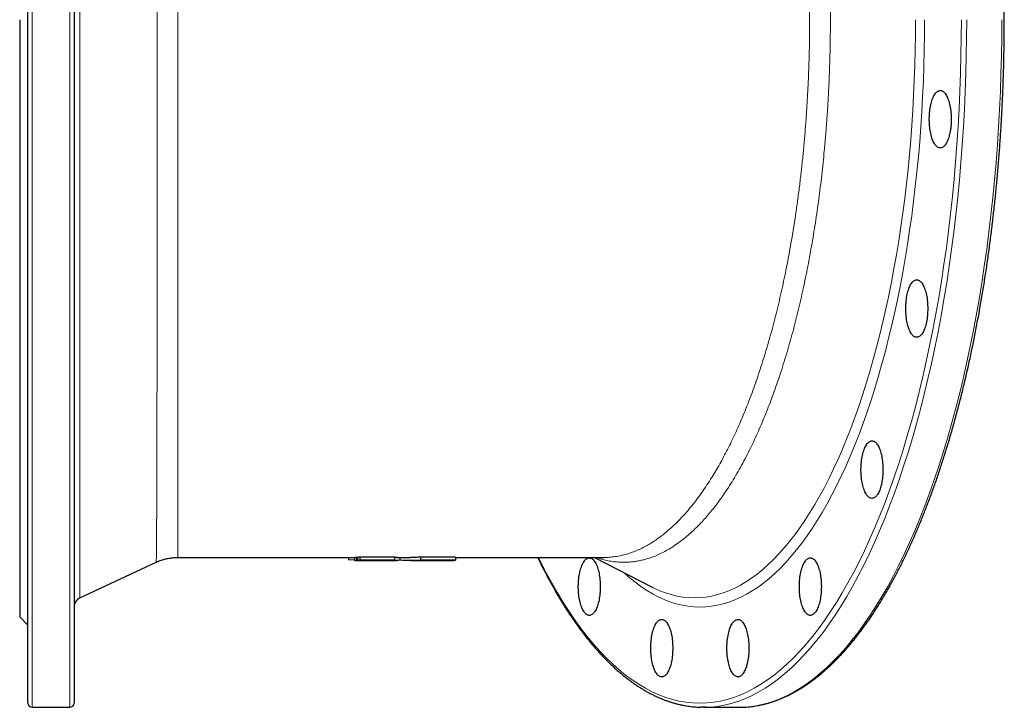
# Model space of a CAD drawing. Header units: millimetres. Extents: x 218 to 1676, y 119 to 1821.
# Tile 1 of 4: x 234 to 714, y 119 to 454. Entities that reach past the tile are written whole.
import ezdxf

# ---------------------------------------------------------------- set-up
doc = ezdxf.new("R2010")
doc.units = ezdxf.units.MM

msp = doc.modelspace()

# ---------------------------------------------------------------- linework, layer by layer
at = {"color": 8, "linetype": 'Continuous', "lineweight": 18}
for p, q in [((240.38, 788.57), (240.38, 118.57)), ((258.88, 118.57), (258.88, 788.57)), ((263.76, 735.22), (263.76, 171.91))]:
    msp.add_line(p, q, dxfattribs=at)
at = {"color": 7, "linetype": 'Continuous', "lineweight": 25}
for p, q in [((238.38, 120.57), (238.38, 786.57)), ((260.88, 786.57), (260.88, 120.57)), ((234.38, 453.57), (234.38, 162.57)), ((263.76, 171.91), (300.89, 189.23)), ((300.89, 189.23), (300.89, 189.23)), ((311.45, 191.58), (311.45, 191.58)), ((311.45, 191.57), (397.91, 191.57)), ((394.68, 191.57), (394.68, 190.42)), ((397.45, 190.24), (394.68, 190.42)), ((397.45, 191.57), (397.45, 190.07)), ((398.53, 191.58), (397.91, 191.58)), ((397.91, 190.07), (411.45, 190.07)), ((398.96, 191.58), (398.53, 191.58)), ((398.53, 191.58), (398.53, 190.08)), ((398.96, 191.6), (398.96, 190.1)), ((400.08, 191.73), (400.08, 190.23)), ((411.16, 190.09), (411.16, 190.07)), ((412.79, 190.09), (413.35, 190.07)), ((413.36, 190.07), (418.36, 190.07)), ((417.07, 191.69), (417.07, 190.19)), ((418.36, 191.57), (424.79, 191.57)), ((419.62, 191.57), (419.62, 190.19)), ((424.79, 190.07), (429.92, 190.07)), ((429.73, 191.68), (429.73, 190.18)), ((429.91, 190.08), (431.77, 190.08)), ((432.53, 190.07), (430.79, 190.08)), ((431.77, 190.08), (445.6, 190.08)), ((431.86, 190.07), (436.88, 190.07)), ((432.53, 190.08), (432.53, 190.07)), ((437.51, 190.07), (432.53, 190.07)), ((436.87, 190.08), (437.51, 190.07)), ((437.51, 190.08), (437.51, 190.07)), ((440.42, 190.07), (444.95, 190.07)), ((440.73, 190.08), (440.73, 190.07)), ((445.17, 190.07), (440.73, 190.07)), ((444.94, 190.07), (445.17, 190.07)), ((445.17, 190.08), (445.17, 190.07)), ((446.72, 191.67), (446.72, 190.17)), ((446.72, 191.57), (518.96, 191.57)), ((514.43, 191.57), (542.33, 177.22)), ((518.96, 191.59), (518.97, 191.59)), ((542.33, 177.22), (542.93, 176.91)), ((234.38, 162.57), (238.38, 158.57)), ((240.38, 118.57), (258.88, 118.57)), ((567.66, 118.57), (584.75, 118.57)), ((584.75, 118.57), (586.13, 118.59))]:
    msp.add_line(p, q, dxfattribs=at)
at = {"color": 8, "linetype": 'Continuous', "lineweight": 18, "flags": 128}
for points in [[(487.16, 191.57), (488.24, 189.38), (490.91, 184.16), (493.63, 179.13), (496.41, 174.29), (499.23, 169.64), (502.1, 165.18), (505.01, 160.92), (507.96, 156.86), (510.95, 153.01), (513.98, 149.36), (517.05, 145.91), (520.14, 142.68), (523.27, 139.67), (526.43, 136.86), (529.62, 134.28), (532.83, 131.91), (536.06, 129.77), (539.32, 127.84), (542.59, 126.14), (545.88, 124.67), (549.18, 123.42), (552.49, 122.39), (555.81, 121.59), (559.14, 121.02), (562.48, 120.68), (565.81, 120.57), (569.15, 120.68), (572.48, 121.02), (575.81, 121.59), (579.13, 122.39), (582.45, 123.42), (585.75, 124.67), (589.04, 126.14), (592.31, 127.84), (595.56, 129.77), (598.79, 131.91), (602.01, 134.28), (605.19, 136.86), (608.35, 139.67), (611.48, 142.68), (614.58, 145.91), (617.64, 149.36), (620.67, 153.01), (623.67, 156.86), (626.62, 160.92), (629.53, 165.18), (632.4, 169.64), (635.22, 174.29), (637.99, 179.13), (640.72, 184.16), (643.39, 189.38), (646.01, 194.78), (648.57, 200.35), (651.08, 206.1), (653.53, 212.02), (655.92, 218.1), (658.25, 224.34), (660.51, 230.75), (662.71, 237.3), (664.85, 244), (666.91, 250.85), (668.91, 257.83), (670.83, 264.95), (672.69, 272.2), (674.47, 279.57), (676.17, 287.07), (677.8, 294.67), (679.36, 302.39), (680.83, 310.21), (682.23, 318.12), (683.55, 326.13), (684.78, 334.23), (685.94, 342.41), (687.01, 350.66), (688, 358.99), (688.9, 367.38), (689.72, 375.83), (690.46, 384.33), (691.11, 392.88), (691.68, 401.47), (692.16, 410.1), (692.55, 418.76), (692.85, 427.44), (693.07, 436.14), (693.2, 444.85), (693.25, 453.57)], [(675.33, 453.57), (675.29, 446.07), (675.18, 438.59), (674.99, 431.11), (674.73, 423.65), (674.39, 416.21), (673.98, 408.8), (673.5, 401.41), (672.94, 394.07), (672.3, 386.76), (671.6, 379.5), (670.82, 372.29), (669.97, 365.13), (669.05, 358.04), (668.06, 351.01), (666.99, 344.05), (665.86, 337.16), (664.66, 330.36), (663.39, 323.64), (662.06, 317.01), (660.66, 310.47), (659.19, 304.03), (657.66, 297.7), (656.07, 291.47), (654.41, 285.35), (652.7, 279.35), (650.92, 273.46), (649.09, 267.7), (647.2, 262.07), (645.25, 256.57), (643.25, 251.2), (641.2, 245.97), (639.09, 240.89), (636.94, 235.95), (634.73, 231.16), (632.48, 226.52), (630.19, 222.04), (627.84, 217.71), (625.46, 213.55), (623.04, 209.55), (620.57, 205.72), (618.07, 202.06), (615.53, 198.57), (612.96, 195.26), (610.36, 192.12), (607.72, 189.17), (605.06, 186.39), (602.37, 183.8), (599.66, 181.39), (596.92, 179.17), (594.16, 177.13), (591.38, 175.29), (588.58, 173.63), (585.77, 172.17), (582.94, 170.9), (580.11, 169.83), (577.26, 168.95), (574.4, 168.26), (571.54, 167.77), (568.68, 167.48), (565.81, 167.38), (562.95, 167.48), (560.08, 167.77), (557.22, 168.26), (554.36, 168.95), (551.52, 169.83), (548.68, 170.9), (545.85, 172.17), (543.04, 173.63), (540.25, 175.29), (537.47, 177.13), (534.71, 179.17), (531.97, 181.39), (529.25, 183.8), (528.91, 184.12)], [(542.93, 176.91), (543.5, 176.63), (546.28, 175.38), (549.08, 174.32), (551.88, 173.46), (554.69, 172.78), (557.5, 172.3), (560.32, 172.01), (563.15, 171.91), (565.97, 172.01), (568.79, 172.3), (571.6, 172.78), (574.41, 173.46), (577.21, 174.32), (580.01, 175.38), (582.79, 176.63), (585.55, 178.07), (588.31, 179.69), (591.04, 181.51), (593.76, 183.51), (596.45, 185.7), (599.12, 188.07), (601.77, 190.62), (604.39, 193.35), (606.98, 196.26), (609.55, 199.35), (612.08, 202.61), (614.58, 206.04), (617.04, 209.65), (619.46, 213.42), (621.85, 217.35), (624.19, 221.45), (626.5, 225.7), (628.76, 230.12), (630.98, 234.68), (633.15, 239.4), (635.27, 244.26), (637.34, 249.26), (639.36, 254.41), (641.33, 259.69), (643.24, 265.1), (645.1, 270.65), (646.91, 276.32), (648.66, 282.11), (650.34, 288.01), (651.97, 294.04), (653.54, 300.17), (655.05, 306.4), (656.49, 312.74), (657.87, 319.17), (659.18, 325.7), (660.43, 332.31), (661.61, 339.01), (662.72, 345.78), (663.77, 352.63), (664.75, 359.55), (665.65, 366.53), (666.49, 373.57), (667.26, 380.67), (667.95, 387.82), (668.57, 395.01), (669.12, 402.24), (669.6, 409.51), (670.01, 416.8), (670.34, 424.13), (670.6, 431.47), (670.78, 438.83), (670.89, 446.19), (670.93, 453.57)], [(695.86, 453.57), (695.82, 444.8), (695.68, 436.03), (695.46, 427.28), (695.16, 418.55), (694.76, 409.84), (694.28, 401.16), (693.71, 392.52), (693.06, 383.92), (692.32, 375.36), (691.49, 366.86), (690.58, 358.42), (689.58, 350.05), (688.51, 341.74), (687.34, 333.51), (686.1, 325.37), (684.78, 317.31), (683.37, 309.35), (681.89, 301.48), (680.32, 293.72), (678.68, 286.07), (676.97, 278.53), (675.18, 271.11), (673.31, 263.82), (671.38, 256.66), (669.37, 249.63), (667.29, 242.74), (665.14, 236), (662.93, 229.41), (660.65, 222.97), (658.31, 216.69), (655.91, 210.57), (653.44, 204.61), (650.92, 198.83), (648.34, 193.22), (645.7, 187.79), (643.01, 182.55), (640.27, 177.48), (637.48, 172.61), (634.64, 167.93), (631.76, 163.45), (628.83, 159.16), (625.86, 155.08), (622.85, 151.2), (619.8, 147.53), (616.72, 144.07), (613.6, 140.82), (610.45, 137.78), (607.28, 134.96), (604.07, 132.36), (600.84, 129.98), (597.59, 127.82), (594.31, 125.89), (591.02, 124.18), (587.71, 122.69), (584.39, 121.43), (581.06, 120.4), (577.72, 119.6), (574.37, 119.03), (571.02, 118.68), (568.97, 118.58)], [(586.13, 118.59), (588.11, 118.68), (591.46, 119.03), (594.81, 119.6), (598.15, 120.4), (601.49, 121.43), (604.81, 122.69), (608.11, 124.18), (611.41, 125.89), (614.68, 127.82), (617.93, 129.98), (621.16, 132.36), (624.37, 134.96), (627.55, 137.78), (630.69, 140.82), (633.81, 144.07), (636.89, 147.53), (639.94, 151.2), (642.95, 155.08), (645.92, 159.16), (648.85, 163.45), (651.74, 167.93), (654.57, 172.61), (657.36, 177.48), (660.11, 182.55), (662.79, 187.79), (665.43, 193.22), (668.01, 198.83), (670.53, 204.61), (673, 210.57), (675.4, 216.69), (677.74, 222.97), (680.02, 229.41), (682.24, 236), (684.38, 242.74), (686.46, 249.63), (688.47, 256.66), (690.4, 263.82), (692.27, 271.11), (694.06, 278.53), (695.78, 286.07), (697.42, 293.72), (698.98, 301.48), (700.46, 309.35), (701.87, 317.31), (703.19, 325.37), (704.44, 333.51), (705.6, 341.74), (706.68, 350.05), (707.67, 358.42), (708.58, 366.86), (709.41, 375.36), (710.15, 383.92), (710.8, 392.52), (711.37, 401.16), (711.85, 409.84), (712.25, 418.55), (712.56, 427.28), (712.78, 436.03), (712.91, 444.8), (712.95, 453.57)]]:
    msp.add_lwpolyline(points, dxfattribs=at)
at = {"color": 7, "linetype": 'Continuous', "lineweight": 25, "flags": 128}
for points in [[(688.34, 405.07), (688.33, 404.22), (688.3, 403.37), (688.25, 402.52), (688.18, 401.69), (688.09, 400.87), (687.99, 400.06), (687.86, 399.27), (687.72, 398.51), (687.55, 397.77), (687.37, 397.05), (687.18, 396.37), (686.97, 395.71), (686.74, 395.1), (686.5, 394.52), (686.25, 393.98), (685.99, 393.48), (685.71, 393.02), (685.42, 392.61), (685.13, 392.24), (684.82, 391.92), (684.51, 391.66), (684.2, 391.44), (683.88, 391.27), (683.55, 391.15), (683.23, 391.09), (682.9, 391.07), (682.58, 391.11), (682.25, 391.2), (681.93, 391.35), (681.61, 391.54), (681.3, 391.78), (680.99, 392.08), (680.69, 392.42), (680.4, 392.81), (680.12, 393.24), (679.85, 393.72), (679.59, 394.24), (679.34, 394.8), (679.11, 395.4), (678.89, 396.04), (678.69, 396.71), (678.5, 397.41), (678.33, 398.13), (678.18, 398.89), (678.04, 399.66), (677.92, 400.46), (677.83, 401.28), (677.75, 402.11), (677.69, 402.94), (677.65, 403.79), (677.63, 404.64), (677.63, 405.5), (677.65, 406.35), (677.69, 407.2), (677.75, 408.04), (677.83, 408.87), (677.92, 409.68), (678.04, 410.48), (678.18, 411.26), (678.33, 412.01), (678.5, 412.74), (678.69, 413.44), (678.89, 414.11), (679.11, 414.74), (679.34, 415.34), (679.59, 415.9), (679.85, 416.42), (680.12, 416.9), (680.4, 417.34), (680.69, 417.72), (680.99, 418.07), (681.3, 418.36), (681.61, 418.6), (681.93, 418.8), (682.25, 418.94), (682.58, 419.03), (682.9, 419.07), (683.23, 419.06), (683.55, 418.99), (683.88, 418.88), (684.2, 418.71), (684.51, 418.49), (684.82, 418.22), (685.13, 417.9), (685.42, 417.54), (685.71, 417.12), (685.99, 416.67), (686.25, 416.17), (686.5, 415.63), (686.74, 415.05), (686.97, 414.43), (687.18, 413.78), (687.37, 413.09), (687.55, 412.38), (687.72, 411.64), (687.86, 410.87), (687.99, 410.08), (688.09, 409.28), (688.18, 408.45), (688.25, 407.62), (688.3, 406.78), (688.33, 405.93), (688.34, 405.07)], [(676.87, 312.83), (676.86, 311.98), (676.83, 311.13), (676.78, 310.28), (676.71, 309.45), (676.62, 308.63), (676.52, 307.82), (676.39, 307.03), (676.25, 306.27), (676.08, 305.52), (675.91, 304.81), (675.71, 304.12), (675.5, 303.47), (675.27, 302.85), (675.03, 302.27), (674.78, 301.73), (674.52, 301.23), (674.24, 300.78), (673.95, 300.36), (673.66, 300), (673.35, 299.68), (673.04, 299.41), (672.73, 299.19), (672.41, 299.03), (672.08, 298.91), (671.76, 298.84), (671.43, 298.83), (671.11, 298.87), (670.78, 298.96), (670.46, 299.1), (670.14, 299.3), (669.83, 299.54), (669.52, 299.83), (669.22, 300.18), (668.93, 300.57), (668.65, 301), (668.38, 301.48), (668.12, 302), (667.87, 302.56), (667.64, 303.16), (667.42, 303.79), (667.22, 304.46), (667.03, 305.16), (666.86, 305.89), (666.71, 306.65), (666.57, 307.42), (666.46, 308.22), (666.36, 309.03), (666.28, 309.86), (666.22, 310.7), (666.18, 311.55), (666.16, 312.4), (666.16, 313.26), (666.18, 314.11), (666.22, 314.96), (666.28, 315.8), (666.36, 316.62), (666.46, 317.44), (666.57, 318.24), (666.71, 319.01), (666.86, 319.77), (667.03, 320.5), (667.22, 321.2), (667.42, 321.86), (667.64, 322.5), (667.87, 323.1), (668.12, 323.66), (668.38, 324.18), (668.65, 324.66), (668.93, 325.09), (669.22, 325.48), (669.52, 325.82), (669.83, 326.12), (670.14, 326.36), (670.46, 326.56), (670.78, 326.7), (671.11, 326.79), (671.43, 326.83), (671.76, 326.81), (672.08, 326.75), (672.41, 326.63), (672.73, 326.46), (673.04, 326.25), (673.35, 325.98), (673.66, 325.66), (673.95, 325.29), (674.24, 324.88), (674.52, 324.43), (674.78, 323.93), (675.03, 323.38), (675.27, 322.8), (675.5, 322.19), (675.71, 321.53), (675.91, 320.85), (676.08, 320.14), (676.25, 319.39), (676.39, 318.63), (676.52, 317.84), (676.62, 317.03), (676.71, 316.21), (676.78, 315.38), (676.83, 314.53), (676.86, 313.68), (676.87, 312.83)], [(655.06, 234.36), (655.05, 233.51), (655.02, 232.66), (654.97, 231.82), (654.9, 230.98), (654.81, 230.16), (654.7, 229.35), (654.57, 228.57), (654.43, 227.8), (654.27, 227.06), (654.09, 226.34), (653.89, 225.66), (653.68, 225.01), (653.46, 224.39), (653.22, 223.81), (652.96, 223.27), (652.7, 222.77), (652.42, 222.31), (652.14, 221.9), (651.84, 221.53), (651.54, 221.22), (651.23, 220.95), (650.91, 220.73), (650.59, 220.56), (650.27, 220.44), (649.94, 220.38), (649.62, 220.36), (649.29, 220.4), (648.96, 220.49), (648.64, 220.64), (648.32, 220.83), (648.01, 221.08), (647.7, 221.37), (647.4, 221.71), (647.11, 222.1), (646.83, 222.53), (646.56, 223.01), (646.3, 223.53), (646.06, 224.09), (645.82, 224.69), (645.61, 225.33), (645.4, 226), (645.21, 226.7), (645.04, 227.42), (644.89, 228.18), (644.76, 228.96), (644.64, 229.75), (644.54, 230.57), (644.46, 231.4), (644.4, 232.24), (644.36, 233.08), (644.34, 233.94), (644.34, 234.79), (644.36, 235.64), (644.4, 236.49), (644.46, 237.33), (644.54, 238.16), (644.64, 238.97), (644.76, 239.77), (644.89, 240.55), (645.04, 241.3), (645.21, 242.03), (645.4, 242.73), (645.61, 243.4), (645.82, 244.03), (646.06, 244.63), (646.3, 245.19), (646.56, 245.71), (646.83, 246.19), (647.11, 246.63), (647.4, 247.02), (647.7, 247.36), (648.01, 247.65), (648.32, 247.9), (648.64, 248.09), (648.96, 248.23), (649.29, 248.32), (649.62, 248.36), (649.94, 248.35), (650.27, 248.28), (650.59, 248.17), (650.91, 248), (651.23, 247.78), (651.54, 247.51), (651.84, 247.19), (652.14, 246.83), (652.42, 246.42), (652.7, 245.96), (652.96, 245.46), (653.22, 244.92), (653.46, 244.34), (653.68, 243.72), (653.89, 243.07), (654.09, 242.38), (654.27, 241.67), (654.43, 240.93), (654.57, 240.16), (654.7, 239.37), (654.81, 238.57), (654.9, 237.75), (654.97, 236.91), (655.02, 236.07), (655.05, 235.22), (655.06, 234.36)], [(517.31, 177.35), (517.3, 176.5), (517.27, 175.65), (517.22, 174.81), (517.15, 173.97), (517.06, 173.15), (516.96, 172.34), (516.83, 171.56), (516.69, 170.79), (516.52, 170.05), (516.35, 169.33), (516.15, 168.65), (515.94, 168), (515.71, 167.38), (515.47, 166.8), (515.22, 166.26), (514.96, 165.76), (514.68, 165.3), (514.39, 164.89), (514.1, 164.52), (513.8, 164.21), (513.49, 163.94), (513.17, 163.72), (512.85, 163.55), (512.53, 163.43), (512.2, 163.37), (511.87, 163.36), (511.55, 163.4), (511.22, 163.49), (510.9, 163.63), (510.58, 163.82), (510.27, 164.07), (509.96, 164.36), (509.66, 164.7), (509.37, 165.09), (509.09, 165.52), (508.82, 166), (508.56, 166.52), (508.31, 167.08), (508.08, 167.68), (507.86, 168.32), (507.66, 168.99), (507.47, 169.69), (507.3, 170.42), (507.15, 171.17), (507.01, 171.95), (506.9, 172.74), (506.8, 173.56), (506.72, 174.39), (506.66, 175.23), (506.62, 176.08), (506.6, 176.93), (506.6, 177.78), (506.62, 178.63), (506.66, 179.48), (506.72, 180.32), (506.8, 181.15), (506.9, 181.96), (507.01, 182.76), (507.15, 183.54), (507.3, 184.29), (507.47, 185.02), (507.66, 185.72), (507.86, 186.39), (508.08, 187.02), (508.31, 187.62), (508.56, 188.18), (508.82, 188.71), (509.09, 189.18), (509.37, 189.62), (509.66, 190.01), (509.96, 190.35), (510.27, 190.64), (510.58, 190.89), (510.9, 191.08), (511.22, 191.22), (511.55, 191.31), (511.87, 191.35), (512.2, 191.34), (512.53, 191.27), (512.85, 191.16), (513.17, 190.99), (513.49, 190.77), (513.8, 190.5), (514.1, 190.18), (514.39, 189.82), (514.68, 189.41), (514.96, 188.95), (515.22, 188.45), (515.47, 187.91), (515.71, 187.33), (515.94, 186.71), (516.15, 186.06), (516.35, 185.37), (516.52, 184.66), (516.69, 183.92), (516.83, 183.15), (516.96, 182.36), (517.06, 181.56), (517.15, 180.74), (517.22, 179.9), (517.27, 179.06), (517.3, 178.21), (517.31, 177.35)], [(625.03, 177.35), (625.02, 176.5), (624.99, 175.65), (624.94, 174.81), (624.87, 173.97), (624.78, 173.15), (624.67, 172.34), (624.55, 171.56), (624.4, 170.79), (624.24, 170.05), (624.06, 169.33), (623.87, 168.65), (623.66, 168), (623.43, 167.38), (623.19, 166.8), (622.94, 166.26), (622.67, 165.76), (622.4, 165.3), (622.11, 164.89), (621.81, 164.52), (621.51, 164.21), (621.2, 163.94), (620.88, 163.72), (620.56, 163.55), (620.24, 163.43), (619.92, 163.37), (619.59, 163.36), (619.26, 163.4), (618.94, 163.49), (618.61, 163.63), (618.3, 163.82), (617.98, 164.07), (617.68, 164.36), (617.38, 164.7), (617.09, 165.09), (616.8, 165.52), (616.53, 166), (616.28, 166.52), (616.03, 167.08), (615.8, 167.68), (615.58, 168.32), (615.37, 168.99), (615.19, 169.69), (615.02, 170.42), (614.86, 171.17), (614.73, 171.95), (614.61, 172.74), (614.51, 173.56), (614.43, 174.39), (614.37, 175.23), (614.33, 176.08), (614.31, 176.93), (614.31, 177.78), (614.33, 178.63), (614.37, 179.48), (614.43, 180.32), (614.51, 181.15), (614.61, 181.96), (614.73, 182.76), (614.86, 183.54), (615.02, 184.29), (615.19, 185.02), (615.37, 185.72), (615.58, 186.39), (615.8, 187.02), (616.03, 187.62), (616.28, 188.18), (616.53, 188.71), (616.8, 189.18), (617.09, 189.62), (617.38, 190.01), (617.68, 190.35), (617.98, 190.64), (618.3, 190.89), (618.61, 191.08), (618.94, 191.22), (619.26, 191.31), (619.59, 191.35), (619.92, 191.34), (620.24, 191.27), (620.56, 191.16), (620.88, 190.99), (621.2, 190.77), (621.51, 190.5), (621.81, 190.18), (622.11, 189.82), (622.4, 189.41), (622.67, 188.95), (622.94, 188.45), (623.19, 187.91), (623.43, 187.33), (623.66, 186.71), (623.87, 186.06), (624.06, 185.37), (624.24, 184.66), (624.4, 183.92), (624.55, 183.15), (624.67, 182.36), (624.78, 181.56), (624.87, 180.74), (624.94, 179.9), (624.99, 179.06), (625.02, 178.21), (625.03, 177.35)], [(552.61, 147.38), (552.6, 146.53), (552.57, 145.68), (552.52, 144.84), (552.45, 144), (552.36, 143.18), (552.26, 142.37), (552.13, 141.58), (551.99, 140.82), (551.82, 140.08), (551.65, 139.36), (551.45, 138.68), (551.24, 138.03), (551.01, 137.41), (550.77, 136.83), (550.52, 136.29), (550.26, 135.79), (549.98, 135.33), (549.69, 134.92), (549.4, 134.55), (549.1, 134.24), (548.78, 133.97), (548.47, 133.75), (548.15, 133.58), (547.82, 133.46), (547.5, 133.4), (547.17, 133.38), (546.85, 133.42), (546.52, 133.51), (546.2, 133.66), (545.88, 133.85), (545.57, 134.09), (545.26, 134.39), (544.96, 134.73), (544.67, 135.12), (544.39, 135.55), (544.12, 136.03), (543.86, 136.55), (543.61, 137.11), (543.38, 137.71), (543.16, 138.35), (542.96, 139.02), (542.77, 139.72), (542.6, 140.44), (542.45, 141.2), (542.31, 141.98), (542.2, 142.77), (542.1, 143.59), (542.02, 144.42), (541.96, 145.26), (541.92, 146.1), (541.9, 146.96), (541.9, 147.81), (541.92, 148.66), (541.96, 149.51), (542.02, 150.35), (542.1, 151.18), (542.2, 151.99), (542.31, 152.79), (542.45, 153.57), (542.6, 154.32), (542.77, 155.05), (542.96, 155.75), (543.16, 156.42), (543.38, 157.05), (543.61, 157.65), (543.86, 158.21), (544.12, 158.73), (544.39, 159.21), (544.67, 159.65), (544.96, 160.04), (545.26, 160.38), (545.57, 160.67), (545.88, 160.92), (546.2, 161.11), (546.52, 161.25), (546.85, 161.34), (547.17, 161.38), (547.5, 161.37), (547.82, 161.3), (548.15, 161.19), (548.47, 161.02), (548.78, 160.8), (549.1, 160.53), (549.4, 160.21), (549.69, 159.85), (549.98, 159.44), (550.26, 158.98), (550.52, 158.48), (550.77, 157.94), (551.01, 157.36), (551.24, 156.74), (551.45, 156.09), (551.65, 155.4), (551.82, 154.69), (551.99, 153.95), (552.13, 153.18), (552.26, 152.39), (552.36, 151.59), (552.45, 150.77), (552.52, 149.93), (552.57, 149.09), (552.6, 148.24), (552.61, 147.38)], [(589.73, 147.38), (589.72, 146.53), (589.69, 145.68), (589.64, 144.84), (589.57, 144), (589.48, 143.18), (589.37, 142.37), (589.25, 141.58), (589.1, 140.82), (588.94, 140.08), (588.76, 139.36), (588.57, 138.68), (588.36, 138.03), (588.13, 137.41), (587.89, 136.83), (587.64, 136.29), (587.37, 135.79), (587.1, 135.33), (586.81, 134.92), (586.51, 134.55), (586.21, 134.24), (585.9, 133.97), (585.59, 133.75), (585.26, 133.58), (584.94, 133.46), (584.62, 133.4), (584.29, 133.38), (583.96, 133.42), (583.64, 133.51), (583.32, 133.66), (583, 133.85), (582.68, 134.09), (582.38, 134.39), (582.08, 134.73), (581.79, 135.12), (581.51, 135.55), (581.23, 136.03), (580.98, 136.55), (580.73, 137.11), (580.5, 137.71), (580.28, 138.35), (580.07, 139.02), (579.89, 139.72), (579.72, 140.44), (579.56, 141.2), (579.43, 141.98), (579.31, 142.77), (579.21, 143.59), (579.13, 144.42), (579.07, 145.26), (579.04, 146.1), (579.02, 146.96), (579.02, 147.81), (579.04, 148.66), (579.07, 149.51), (579.13, 150.35), (579.21, 151.18), (579.31, 151.99), (579.43, 152.79), (579.56, 153.57), (579.72, 154.32), (579.89, 155.05), (580.07, 155.75), (580.28, 156.42), (580.5, 157.05), (580.73, 157.65), (580.98, 158.21), (581.23, 158.73), (581.51, 159.21), (581.79, 159.65), (582.08, 160.04), (582.38, 160.38), (582.68, 160.67), (583, 160.92), (583.32, 161.11), (583.64, 161.25), (583.96, 161.34), (584.29, 161.38), (584.62, 161.37), (584.94, 161.3), (585.26, 161.19), (585.59, 161.02), (585.9, 160.8), (586.21, 160.53), (586.51, 160.21), (586.81, 159.85), (587.1, 159.44), (587.37, 158.98), (587.64, 158.48), (587.89, 157.94), (588.13, 157.36), (588.36, 156.74), (588.57, 156.09), (588.76, 155.4), (588.94, 154.69), (589.1, 153.95), (589.25, 153.18), (589.37, 152.39), (589.48, 151.59), (589.57, 150.77), (589.64, 149.93), (589.69, 149.09), (589.72, 148.24), (589.73, 147.38)], [(568.97, 118.58), (567.66, 118.57), (566.41, 118.58)]]:
    msp.add_lwpolyline(points, dxfattribs=at)
at = {"color": 7, "linetype": 'Continuous', "lineweight": 25}
for centre, radius, start, end in [((265.88, 167.38), 5, 115, 180), ((240.38, 120.57), 2, 180, 270), ((258.88, 120.57), 2, 270, 0)]:
    msp.add_arc(centre, radius, start, end, dxfattribs=at)
for points, knots in [([(714.19, 453.57), (714.18, 454.26), (714.18, 456.27), (714.17, 459.6), (714.13, 463.55), (714.08, 467.5), (714, 471.45), (713.91, 475.4), (713.81, 479.34), (713.68, 483.28), (713.54, 487.21), (713.38, 491.14), (713.2, 495.07), (713, 498.99), (712.79, 502.9), (712.55, 506.81), (712.3, 510.71), (712.03, 514.6), (711.75, 518.48), (711.45, 522.35), (711.13, 526.22), (710.79, 530.07), (710.43, 533.91), (710.06, 537.74), (709.67, 541.57), (709.26, 545.37), (708.84, 549.17), (708.39, 552.95), (707.94, 556.72), (707.46, 560.47), (706.97, 564.21), (706.46, 567.93), (705.93, 571.64), (705.39, 575.33), (704.83, 579.01), (704.25, 582.66), (703.65, 586.3), (703.04, 589.92), (702.42, 593.52), (701.77, 597.11), (701.12, 600.67), (700.44, 604.21), (699.75, 607.73), (699.04, 611.23), (698.32, 614.71), (697.58, 618.16), (696.83, 621.6), (696.06, 625), (695.27, 628.39), (694.47, 631.75), (693.65, 635.09), (692.82, 638.4), (691.97, 641.68), (691.11, 644.94), (690.24, 648.17), (689.35, 651.38), (688.44, 654.56), (687.52, 657.71), (686.59, 660.83), (685.64, 663.92), (684.68, 666.99), (683.7, 670.02), (682.71, 673.02), (681.71, 676), (680.69, 678.94), (679.66, 681.85), (678.61, 684.73), (677.56, 687.58), (676.48, 690.4), (675.4, 693.18), (674.31, 695.93), (673.2, 698.64), (672.08, 701.32), (670.94, 703.97), (669.8, 706.58), (668.64, 709.16), (667.47, 711.7), (666.29, 714.21), (665.09, 716.68), (663.89, 719.11), (662.67, 721.51), (661.45, 723.87), (660.21, 726.19), (658.96, 728.48), (657.7, 730.72), (656.43, 732.93), (655.15, 735.1), (653.86, 737.23), (652.56, 739.32), (651.25, 741.37), (649.93, 743.38), (648.6, 745.35), (647.26, 747.28), (645.91, 749.17), (644.55, 751.02), (643.19, 752.82), (641.81, 754.59), (640.43, 756.31), (639.04, 757.99), (637.64, 759.63), (636.23, 761.22), (634.81, 762.77), (633.39, 764.28), (631.96, 765.75), (630.52, 767.17), (629.07, 768.55), (627.62, 769.88), (626.16, 771.17), (624.7, 772.41), (623.23, 773.61), (621.75, 774.76), (620.27, 775.87), (618.78, 776.94), (617.29, 777.95), (615.79, 778.92), (614.29, 779.85), (612.78, 780.73), (611.27, 781.56), (609.76, 782.35), (608.24, 783.09), (606.72, 783.78), (605.19, 784.43), (603.67, 785.03), (602.14, 785.58), (600.61, 786.09), (599.08, 786.55), (597.54, 786.96), (596, 787.32), (594.47, 787.64), (592.93, 787.91), (591.39, 788.14), (589.85, 788.32), (588.31, 788.45), (587.07, 788.52), (586.35, 788.54), (586.13, 788.54)], [0, 0, 0, 0, 0.00399, 0.011571, 0.019151, 0.026732, 0.034312, 0.041893, 0.049473, 0.057054, 0.064635, 0.072215, 0.079796, 0.087377, 0.094957, 0.102538, 0.110119, 0.1177, 0.125281, 0.132862, 0.140444, 0.148025, 0.155606, 0.163188, 0.170769, 0.178351, 0.185933, 0.193515, 0.201097, 0.208679, 0.216262, 0.223844, 0.231427, 0.23901, 0.246593, 0.254176, 0.26176, 0.269343, 0.276927, 0.284511, 0.292095, 0.29968, 0.307264, 0.314849, 0.322434, 0.33002, 0.337606, 0.345192, 0.352778, 0.360365, 0.367951, 0.375539, 0.383126, 0.390714, 0.398302, 0.405891, 0.41348, 0.421069, 0.428659, 0.436249, 0.44384, 0.451431, 0.459022, 0.466614, 0.474206, 0.481799, 0.489393, 0.496986, 0.504581, 0.512176, 0.519771, 0.527367, 0.534964, 0.542561, 0.550159, 0.557757, 0.565356, 0.572956, 0.580556, 0.588156, 0.595758, 0.60336, 0.610963, 0.618566, 0.62617, 0.633774, 0.641379, 0.648985, 0.656591, 0.664198, 0.671805, 0.679412, 0.68702, 0.694629, 0.702237, 0.709846, 0.717454, 0.725063, 0.732671, 0.740279, 0.747887, 0.755493, 0.763099, 0.770704, 0.778307, 0.785909, 0.793509, 0.801107, 0.808702, 0.816294, 0.823884, 0.831469, 0.839051, 0.846629, 0.854201, 0.861769, 0.869331, 0.876888, 0.884438, 0.891982, 0.89952, 0.90705, 0.914574, 0.92209, 0.9296, 0.937102, 0.944598, 0.952088, 0.959571, 0.967049, 0.974522, 0.981991, 0.989456, 0.996919, 1, 1, 1, 1]), ([(586.17, 118.59), (586.2, 118.59), (586.74, 118.6), (587.8, 118.65), (589.34, 118.76), (590.88, 118.93), (592.41, 119.14), (593.95, 119.39), (595.48, 119.7), (597.02, 120.04), (598.55, 120.44), (600.08, 120.88), (601.61, 121.37), (603.14, 121.91), (604.66, 122.49), (606.19, 123.12), (607.7, 123.79), (609.22, 124.52), (610.73, 125.29), (612.24, 126.1), (613.75, 126.96), (615.25, 127.87), (616.75, 128.82), (618.24, 129.82), (619.73, 130.87), (621.21, 131.96), (622.69, 133.09), (624.16, 134.27), (625.62, 135.5), (627.08, 136.77), (628.53, 138.09), (629.98, 139.45), (631.42, 140.85), (632.85, 142.3), (634.28, 143.79), (635.7, 145.32), (637.11, 146.9), (638.51, 148.52), (639.91, 150.19), (641.29, 151.89), (642.67, 153.64), (644.04, 155.43), (645.4, 157.26), (646.75, 159.14), (648.1, 161.05), (649.43, 163.01), (650.75, 165), (652.07, 167.04), (653.37, 169.11), (654.67, 171.23), (655.95, 173.38), (657.22, 175.58), (658.49, 177.81), (659.74, 180.08), (660.98, 182.39), (662.21, 184.73), (663.43, 187.11), (664.64, 189.53), (665.84, 191.99), (667.03, 194.48), (668.2, 197.01), (669.36, 199.58), (670.51, 202.18), (671.65, 204.81), (672.78, 207.48), (673.89, 210.18), (674.99, 212.92), (676.08, 215.69), (677.16, 218.49), (678.22, 221.33), (679.27, 224.2), (680.3, 227.1), (681.33, 230.03), (682.34, 232.99), (683.33, 235.99), (684.31, 239.01), (685.28, 242.06), (686.23, 245.14), (687.17, 248.26), (688.1, 251.4), (689.01, 254.56), (689.91, 257.76), (690.79, 260.98), (691.65, 264.23), (692.51, 267.51), (693.34, 270.81), (694.17, 274.13), (694.97, 277.49), (695.76, 280.86), (696.54, 284.26), (697.3, 287.69), (698.05, 291.13), (698.77, 294.6), (699.49, 298.09), (700.18, 301.61), (700.87, 305.14), (701.53, 308.7), (702.18, 312.27), (702.81, 315.86), (703.43, 319.48), (704.03, 323.11), (704.61, 326.76), (705.18, 330.43), (705.73, 334.11), (706.26, 337.82), (706.78, 341.53), (707.28, 345.27), (707.76, 349.01), (708.23, 352.78), (708.67, 356.55), (709.11, 360.34), (709.52, 364.15), (709.92, 367.96), (710.3, 371.79), (710.66, 375.63), (711, 379.48), (711.33, 383.34), (711.64, 387.21), (711.93, 391.09), (712.21, 394.98), (712.46, 398.87), (712.7, 402.78), (712.92, 406.69), (713.13, 410.6), (713.31, 414.53), (713.48, 418.46), (713.63, 422.39), (713.76, 426.33), (713.88, 430.27), (713.97, 434.21), (714.05, 438.16), (714.11, 442.11), (714.16, 446.06), (714.18, 449.88), (714.18, 452.38), (714.19, 453.57)], [0, 0, 0, 0, 0.0004, 0.007861, 0.015322, 0.022785, 0.030251, 0.037719, 0.045192, 0.052669, 0.060152, 0.06764, 0.075135, 0.082636, 0.090144, 0.097658, 0.10518, 0.112709, 0.120245, 0.127787, 0.135335, 0.14289, 0.150451, 0.158018, 0.165589, 0.173166, 0.180746, 0.188331, 0.19592, 0.203512, 0.211106, 0.218704, 0.226303, 0.233905, 0.241509, 0.249113, 0.25672, 0.264327, 0.271934, 0.279543, 0.287152, 0.294761, 0.30237, 0.30998, 0.317589, 0.325198, 0.332807, 0.340415, 0.348023, 0.355631, 0.363238, 0.370845, 0.378451, 0.386057, 0.393662, 0.401266, 0.40887, 0.416473, 0.424076, 0.431678, 0.439279, 0.44688, 0.454481, 0.46208, 0.469679, 0.477278, 0.484875, 0.492473, 0.50007, 0.507666, 0.515262, 0.522857, 0.530451, 0.538046, 0.545639, 0.553233, 0.560825, 0.568418, 0.57601, 0.583601, 0.591192, 0.598783, 0.606373, 0.613963, 0.621553, 0.629142, 0.636731, 0.64432, 0.651908, 0.659496, 0.667084, 0.674671, 0.682258, 0.689845, 0.697432, 0.705018, 0.712604, 0.72019, 0.727776, 0.735361, 0.742946, 0.750531, 0.758116, 0.765701, 0.773285, 0.78087, 0.788454, 0.796038, 0.803622, 0.811206, 0.818789, 0.826373, 0.833956, 0.841539, 0.849122, 0.856705, 0.864288, 0.871871, 0.879454, 0.887036, 0.894619, 0.902201, 0.909784, 0.917366, 0.924948, 0.932531, 0.940113, 0.947695, 0.955277, 0.962859, 0.970441, 0.978023, 0.985605, 0.993187, 1, 1, 1, 1]), ([(300.9, 189.22), (301.04, 189.29), (301.52, 189.52), (302.37, 189.86), (303.42, 190.25), (304.48, 190.58), (305.55, 190.87), (306.63, 191.1), (307.71, 191.29), (308.8, 191.43), (309.89, 191.52), (310.77, 191.56), (311.29, 191.56), (311.45, 191.56)], [0, 0, 0, 0, 0.044231, 0.147357, 0.249979, 0.352124, 0.453812, 0.555064, 0.655894, 0.756319, 0.856347, 0.955991, 1, 1, 1, 1]), ([(411.95, 190.09), (411.91, 190.09), (411.64, 190.06), (411.38, 190.06), (411.16, 190.07)], [0, 0, 0, 0, 0.173706, 1, 1, 1, 1]), ([(418.35, 191.57), (418.35, 191.57), (418.14, 191.56), (417.71, 191.59), (417.28, 191.66), (417.07, 191.69)], [0, 0, 0, 0, 0.005171, 0.502585, 1, 1, 1, 1]), ([(429.73, 191.68), (428.89, 191.65), (427.24, 191.58), (425.59, 191.57), (424.79, 191.57)], [0, 0, 0, 0, 0.510746, 1, 1, 1, 1]), ([(440.73, 190.07), (440.64, 190.07), (440.45, 190.07), (439.97, 190.07), (439.35, 190.07), (438.84, 190.08), (438.52, 190.08), (438.48, 190.08)], [0, 0, 0, 0, 0.238887, 0.484702, 0.723613, 0.969451, 1, 1, 1, 1]), ([(486.78, 191.57), (487.08, 190.96), (487.77, 189.53), (488.87, 187.33), (490.09, 184.94), (491.32, 182.59), (492.56, 180.28), (493.81, 178.01), (495.08, 175.77), (496.35, 173.58), (497.63, 171.42), (498.93, 169.3), (500.23, 167.22), (501.54, 165.18), (502.87, 163.18), (504.2, 161.22), (505.54, 159.31), (506.89, 157.43), (508.25, 155.59), (509.62, 153.8), (511, 152.05), (512.38, 150.34), (513.78, 148.67), (515.18, 147.04), (516.59, 145.46), (518.01, 143.92), (519.43, 142.42), (520.87, 140.97), (522.31, 139.56), (523.75, 138.2), (525.21, 136.88), (526.67, 135.6), (528.14, 134.37), (529.61, 133.19), (531.09, 132.04), (532.57, 130.95), (534.06, 129.9), (535.55, 128.9), (537.05, 127.94), (538.56, 127.03), (540.06, 126.16), (541.57, 125.34), (543.09, 124.57), (544.61, 123.84), (546.13, 123.16), (547.66, 122.53), (549.18, 121.94), (550.71, 121.4), (552.24, 120.91), (553.78, 120.46), (555.31, 120.06), (556.85, 119.71), (558.39, 119.41), (559.93, 119.15), (561.46, 118.94), (563, 118.77), (564.54, 118.66), (565.66, 118.6), (566.27, 118.59), (566.36, 118.59)], [0, 0, 0, 0, 0.013223, 0.031181, 0.04914, 0.067101, 0.085064, 0.103028, 0.120993, 0.13896, 0.156928, 0.174897, 0.192868, 0.210839, 0.228812, 0.246786, 0.26476, 0.282736, 0.300711, 0.318688, 0.336664, 0.354639, 0.372614, 0.390589, 0.408561, 0.426532, 0.444501, 0.462467, 0.48043, 0.498389, 0.516343, 0.534291, 0.552234, 0.57017, 0.588098, 0.606017, 0.623927, 0.641826, 0.659715, 0.67759, 0.695453, 0.713302, 0.731136, 0.748955, 0.766758, 0.784545, 0.802315, 0.820069, 0.837806, 0.855527, 0.873232, 0.890923, 0.908599, 0.926263, 0.943916, 0.961559, 0.979194, 0.996823, 1, 1, 1, 1])]:
    msp.add_open_spline(points, degree=3, knots=knots, dxfattribs=at)
at = {"color": 8, "linetype": 'Continuous', "lineweight": 18}
for points, knots in [([(300.89, 189.23), (300.89, 189.23), (300.9, 189.21), (300.91, 189.31), (300.92, 189.55), (300.94, 189.99), (300.96, 190.66), (300.98, 191.53), (300.99, 192.6), (301.01, 193.87), (301.03, 195.34), (301.04, 197), (301.06, 198.76), (301.07, 200.59), (301.09, 202.44), (301.1, 204.43), (301.11, 206.55), (301.12, 208.82), (301.13, 211.22), (301.14, 213.76), (301.16, 216.44), (301.17, 219.25), (301.18, 222.18), (301.19, 225.25), (301.2, 228.44), (301.21, 231.75), (301.22, 235.19), (301.22, 238.81), (301.23, 242.63), (301.24, 246.66), (301.25, 250.81), (301.26, 255.08), (301.27, 259.4), (301.28, 263.75), (301.28, 268.13), (301.29, 272.61), (301.3, 277.21), (301.3, 281.92), (301.31, 286.73), (301.32, 291.65), (301.32, 296.92), (301.33, 302.58), (301.34, 308.64), (301.34, 314.8), (301.35, 321.07), (301.35, 327.44), (301.36, 333.91), (301.36, 340.47), (301.37, 346.76), (301.37, 352.77), (301.37, 358.47), (301.38, 364.23), (301.38, 370.04), (301.38, 376.26), (301.39, 382.9), (301.39, 389.97), (301.39, 397.08), (301.39, 404.24), (301.4, 411.43), (301.4, 418.66), (301.4, 425.91), (301.4, 432.8), (301.4, 439.32), (301.4, 445.46), (301.4, 451.6), (301.4, 457.75), (301.4, 464.28), (301.4, 471.19), (301.4, 478.47), (301.4, 485.73), (301.4, 492.97), (301.39, 500.18), (301.39, 507.35), (301.39, 514.48), (301.39, 521.19), (301.38, 527.49), (301.38, 533.37), (301.38, 539.2), (301.38, 544.99), (301.37, 551.1), (301.37, 557.5), (301.36, 564.18), (301.36, 570.77), (301.36, 577.27), (301.35, 583.68), (301.34, 590), (301.34, 596.2), (301.33, 601.98), (301.33, 607.33), (301.32, 612.29), (301.32, 617.17), (301.31, 621.95), (301.3, 626.94), (301.29, 632.11), (301.29, 637.43), (301.28, 642.61), (301.27, 647.65), (301.26, 652.53), (301.25, 657.27), (301.24, 661.85), (301.23, 666.04), (301.22, 669.86), (301.21, 673.33), (301.2, 676.69), (301.19, 679.93), (301.18, 683.24), (301.17, 686.59), (301.16, 689.96), (301.15, 693.14), (301.13, 696.14), (301.12, 698.95), (301.1, 701.58), (301.09, 704.02), (301.08, 706.14), (301.06, 707.99), (301.05, 709.59), (301.04, 711.06), (301.02, 712.38), (301.01, 713.64), (300.99, 714.8), (300.97, 715.82), (300.96, 716.65), (300.94, 717.27), (300.92, 717.68), (300.9, 717.89), (300.89, 717.89), (300.89, 717.88)], [0, 0, 0, 0, 0.000799, 0.00821, 0.015618, 0.024423, 0.033231, 0.042039, 0.050843, 0.059648, 0.068456, 0.077264, 0.086068, 0.093473, 0.100882, 0.108291, 0.115699, 0.123104, 0.130578, 0.138054, 0.145532, 0.153009, 0.160482, 0.167956, 0.175432, 0.18291, 0.190387, 0.19786, 0.205769, 0.213682, 0.221596, 0.229509, 0.237418, 0.244907, 0.252399, 0.259891, 0.26738, 0.274937, 0.282496, 0.290055, 0.297612, 0.306412, 0.315215, 0.324018, 0.332818, 0.341618, 0.350421, 0.359225, 0.368024, 0.375426, 0.38283, 0.390236, 0.39764, 0.405042, 0.413842, 0.422645, 0.431448, 0.440248, 0.449048, 0.457851, 0.466655, 0.475455, 0.482856, 0.490261, 0.497667, 0.505071, 0.512473, 0.521274, 0.530078, 0.538883, 0.547684, 0.556485, 0.565289, 0.574094, 0.582895, 0.590297, 0.597703, 0.60511, 0.612515, 0.619918, 0.628721, 0.637528, 0.646334, 0.655137, 0.663941, 0.672747, 0.681554, 0.690357, 0.697762, 0.705169, 0.712578, 0.719985, 0.72739, 0.736196, 0.745005, 0.753815, 0.762621, 0.771427, 0.780237, 0.789047, 0.797853, 0.80526, 0.81267, 0.820081, 0.827491, 0.834898, 0.843708, 0.852521, 0.861334, 0.870143, 0.878953, 0.887766, 0.896579, 0.905388, 0.912798, 0.920211, 0.927625, 0.935038, 0.942448, 0.95126, 0.960075, 0.96889, 0.977702, 0.986513, 0.995329, 1, 1, 1, 1]), ([(311.45, 715.54), (311.45, 715.55), (311.45, 715.57), (311.45, 715.4), (311.45, 715.06), (311.45, 714.56), (311.44, 713.94), (311.44, 713.19), (311.44, 712.3), (311.44, 711.2), (311.44, 709.86), (311.44, 708.26), (311.43, 706.46), (311.43, 704.47), (311.43, 702.28), (311.43, 699.9), (311.43, 697.34), (311.43, 694.73), (311.42, 692.12), (311.42, 689.54), (311.42, 686.82), (311.42, 683.98), (311.42, 680.83), (311.42, 677.35), (311.42, 673.49), (311.42, 669.47), (311.42, 665.28), (311.41, 660.93), (311.41, 656.42), (311.41, 651.76), (311.41, 647.2), (311.41, 642.78), (311.41, 638.51), (311.41, 634.14), (311.41, 629.68), (311.41, 624.83), (311.41, 619.58), (311.41, 613.92), (311.41, 608.13), (311.41, 602.22), (311.41, 596.2), (311.4, 590.07), (311.4, 583.84), (311.4, 577.84), (311.4, 572.1), (311.4, 566.63), (311.4, 561.1), (311.4, 555.52), (311.4, 549.53), (311.4, 543.11), (311.4, 536.27), (311.4, 529.37), (311.4, 522.41), (311.4, 515.4), (311.4, 508.34), (311.4, 501.24), (311.4, 494.48), (311.4, 488.07), (311.4, 482.02), (311.4, 475.96), (311.4, 469.88), (311.4, 463.42), (311.4, 456.56), (311.4, 449.32), (311.4, 442.08), (311.4, 434.85), (311.4, 427.64), (311.4, 420.44), (311.4, 413.27), (311.4, 406.51), (311.4, 400.16), (311.4, 394.21), (311.4, 388.3), (311.4, 382.42), (311.4, 376.21), (311.4, 369.68), (311.4, 362.85), (311.4, 356.1), (311.4, 349.41), (311.4, 342.81), (311.4, 336.29), (311.4, 329.86), (311.4, 323.86), (311.4, 318.28), (311.41, 313.1), (311.41, 308), (311.41, 302.97), (311.41, 298.01), (311.41, 293.12), (311.41, 288.29), (311.41, 283.55), (311.41, 278.9), (311.41, 274.33), (311.41, 269.84), (311.41, 265.46), (311.41, 261.2), (311.41, 257.07), (311.41, 253.06), (311.41, 249.15), (311.41, 245.36), (311.42, 241.69), (311.42, 238.13), (311.42, 234.69), (311.42, 231.37), (311.42, 228.17), (311.42, 225.04), (311.42, 221.98), (311.42, 219.01), (311.42, 216.18), (311.42, 213.5), (311.43, 210.87), (311.43, 208.32), (311.43, 205.86), (311.43, 203.59), (311.43, 201.52), (311.43, 199.63), (311.44, 197.94), (311.44, 196.45), (311.44, 195.22), (311.44, 194.22), (311.44, 193.42), (311.45, 192.77), (311.45, 192.25), (311.45, 191.85), (311.45, 191.6), (311.45, 191.59), (311.45, 191.58)], [0, 0, 0, 0, 0.003217, 0.012026, 0.020831, 0.028237, 0.035646, 0.043056, 0.050465, 0.057872, 0.066674, 0.075481, 0.084287, 0.09309, 0.101893, 0.110699, 0.119505, 0.128308, 0.135713, 0.14312, 0.150528, 0.157936, 0.16534, 0.17414, 0.182942, 0.191745, 0.200545, 0.209344, 0.218147, 0.22695, 0.23575, 0.243151, 0.250556, 0.257961, 0.265366, 0.272767, 0.281564, 0.290364, 0.299164, 0.30796, 0.316757, 0.325556, 0.334356, 0.343153, 0.350552, 0.357954, 0.365356, 0.372758, 0.380157, 0.388952, 0.397749, 0.406547, 0.415341, 0.424136, 0.432933, 0.441731, 0.450525, 0.457922, 0.465322, 0.472724, 0.480124, 0.487521, 0.496314, 0.50511, 0.513907, 0.5227, 0.531493, 0.54029, 0.549087, 0.55788, 0.565276, 0.572675, 0.580075, 0.587474, 0.59487, 0.603663, 0.612459, 0.621256, 0.630049, 0.638842, 0.647639, 0.656435, 0.665228, 0.672624, 0.680023, 0.687423, 0.694822, 0.702218, 0.709702, 0.717188, 0.724674, 0.732157, 0.739709, 0.747262, 0.754815, 0.762366, 0.769834, 0.777305, 0.784777, 0.792248, 0.799716, 0.807184, 0.814655, 0.822127, 0.829598, 0.837065, 0.844969, 0.852875, 0.860784, 0.86869, 0.876594, 0.885391, 0.894193, 0.902994, 0.911792, 0.92059, 0.929391, 0.938192, 0.94699, 0.95439, 0.961793, 0.969196, 0.976599, 0.983998, 0.9928, 1, 1, 1, 1]), ([(515.41, 715.57), (515.97, 715.76), (517.3, 716.23), (519.56, 716.83), (522.19, 717.38), (524.96, 717.76), (527.74, 717.93), (530.52, 717.9), (533.3, 717.67), (536.07, 717.23), (538.84, 716.6), (541.46, 715.81), (543.92, 714.9), (546.23, 713.9), (548.53, 712.76), (550.82, 711.48), (553.24, 709.97), (555.79, 708.2), (558.45, 706.14), (561.1, 703.88), (563.72, 701.44), (566.32, 698.8), (568.88, 695.98), (571.42, 692.97), (573.79, 689.95), (576, 686.95), (578.06, 684), (580.09, 680.93), (582.09, 677.73), (584.18, 674.2), (586.36, 670.32), (588.62, 666.06), (590.84, 661.63), (593.01, 657.05), (595.12, 652.3), (597.19, 647.41), (599.21, 642.37), (601.06, 637.46), (602.77, 632.71), (604.34, 628.14), (605.87, 623.48), (607.35, 618.73), (608.89, 613.58), (610.46, 608.02), (612.05, 602.04), (613.58, 595.94), (615.05, 589.73), (616.45, 583.42), (617.79, 577), (619.06, 570.5), (620.19, 564.25), (621.2, 558.29), (622.11, 552.62), (622.96, 546.89), (623.76, 541.12), (624.56, 534.93), (625.34, 528.32), (626.09, 521.29), (626.77, 514.2), (627.37, 507.07), (627.89, 499.9), (628.34, 492.69), (628.72, 485.45), (629, 478.57), (629.2, 472.06), (629.34, 465.93), (629.42, 459.78), (629.45, 453.64), (629.42, 447.11), (629.33, 440.2), (629.15, 432.9), (628.89, 425.63), (628.56, 418.38), (628.15, 411.15), (627.66, 403.95), (627.1, 396.8), (626.5, 390.06), (625.87, 383.74), (625.22, 377.83), (624.53, 371.97), (623.78, 366.14), (622.97, 360.35), (622.12, 354.59), (621.21, 348.86), (620.24, 343.2), (619.23, 337.59), (618.17, 332.05), (617.06, 326.57), (615.89, 321.17), (614.69, 315.83), (613.43, 310.58), (612.1, 305.3), (610.7, 300.01), (609.22, 294.71), (607.69, 289.51), (606.11, 284.41), (604.52, 279.51), (602.9, 274.79), (601.28, 270.26), (599.61, 265.82), (597.9, 261.48), (596.15, 257.24), (594.35, 253.09), (592.52, 249.05), (590.55, 244.92), (588.43, 240.71), (586.17, 236.45), (583.86, 232.37), (581.51, 228.45), (579.11, 224.7), (576.68, 221.13), (574.22, 217.74), (571.85, 214.69), (569.58, 211.97), (567.43, 209.54), (565.26, 207.24), (563.07, 205.07), (560.72, 202.92), (558.21, 200.8), (555.53, 198.75), (552.84, 196.9), (550.13, 195.24), (547.4, 193.79), (544.66, 192.53), (541.91, 191.47), (539.29, 190.66), (536.81, 190.06), (534.48, 189.63), (532.14, 189.35), (529.8, 189.22), (527.31, 189.22), (524.68, 189.4), (521.9, 189.8), (519.13, 190.4), (516.98, 190.99), (515.75, 191.45), (515.43, 191.57)], [0, 0, 0, 0, 0.004957, 0.011784, 0.019897, 0.028013, 0.036129, 0.044242, 0.052355, 0.060471, 0.068587, 0.0767, 0.083523, 0.090349, 0.097177, 0.104003, 0.110826, 0.118936, 0.12705, 0.135163, 0.143273, 0.151383, 0.159497, 0.16761, 0.17572, 0.182541, 0.189365, 0.19619, 0.203014, 0.209835, 0.217944, 0.226055, 0.234166, 0.242275, 0.250383, 0.258494, 0.266606, 0.274714, 0.281534, 0.288356, 0.295179, 0.302002, 0.308821, 0.316929, 0.325039, 0.33315, 0.341257, 0.349364, 0.357475, 0.365585, 0.373692, 0.380511, 0.387333, 0.394156, 0.400977, 0.407796, 0.415904, 0.424014, 0.432125, 0.440232, 0.448339, 0.45645, 0.46456, 0.472668, 0.479487, 0.486308, 0.493131, 0.499953, 0.506772, 0.51488, 0.522992, 0.531103, 0.539212, 0.54732, 0.555432, 0.563543, 0.571651, 0.578471, 0.585294, 0.592118, 0.598941, 0.605761, 0.612645, 0.619533, 0.626422, 0.63331, 0.640194, 0.647079, 0.653967, 0.660856, 0.667743, 0.674628, 0.681914, 0.689204, 0.696495, 0.703785, 0.711071, 0.717978, 0.724886, 0.731795, 0.738702, 0.745671, 0.752642, 0.759613, 0.766582, 0.774697, 0.782815, 0.790933, 0.799048, 0.807162, 0.81528, 0.823399, 0.831513, 0.838339, 0.845168, 0.851997, 0.858825, 0.865651, 0.873769, 0.881889, 0.89001, 0.898128, 0.906245, 0.914366, 0.922487, 0.930605, 0.937432, 0.944263, 0.951095, 0.957925, 0.964753, 0.972872, 0.980993, 0.989114, 0.997232, 1, 1, 1, 1]), ([(518.97, 191.59), (519.47, 191.59), (520.89, 191.58), (523.24, 191.78), (526.02, 192.18), (528.78, 192.79), (531.54, 193.6), (534.29, 194.61), (537.03, 195.81), (539.61, 197.14), (542.03, 198.56), (544.3, 200.03), (546.55, 201.63), (548.79, 203.38), (551.15, 205.37), (553.63, 207.65), (556.22, 210.25), (558.78, 213.03), (561.32, 216), (563.81, 219.15), (566.28, 222.47), (568.71, 225.98), (570.97, 229.46), (573.08, 232.89), (575.03, 236.23), (576.95, 239.7), (578.84, 243.28), (580.71, 246.98), (582.54, 250.82), (584.35, 254.78), (586.13, 258.86), (587.87, 263.05), (589.58, 267.36), (591.25, 271.79), (592.88, 276.32), (594.47, 280.94), (596, 285.63), (597.49, 290.39), (598.93, 295.25), (600.34, 300.19), (601.69, 305.22), (603, 310.33), (604.26, 315.52), (605.48, 320.78), (606.65, 326.12), (607.79, 331.63), (608.91, 337.32), (609.98, 343.19), (611.01, 349.13), (611.97, 355.13), (612.91, 361.41), (613.82, 368), (614.69, 374.87), (615.49, 381.81), (616.21, 388.8), (616.86, 395.84), (617.43, 402.93), (617.93, 410.05), (618.33, 416.83), (618.64, 423.25), (618.89, 429.31), (619.08, 435.38), (619.21, 441.46), (619.3, 447.93), (619.32, 454.79), (619.27, 462.03), (619.14, 469.26), (618.94, 476.48), (618.66, 483.69), (618.3, 490.87), (617.87, 498.02), (617.39, 504.76), (616.87, 511.09), (616.33, 517.02), (615.74, 522.91), (615.1, 528.77), (614.36, 534.95), (613.51, 541.44), (612.55, 548.22), (611.51, 554.94), (610.4, 561.58), (609.22, 568.13), (607.98, 574.6), (606.66, 580.97), (605.36, 586.92), (604.07, 592.45), (602.81, 597.57), (601.5, 602.62), (600.15, 607.59), (598.67, 612.78), (597.05, 618.18), (595.28, 623.75), (593.45, 629.19), (591.56, 634.49), (589.62, 639.66), (587.63, 644.69), (585.58, 649.57), (583.59, 654.05), (581.67, 658.15), (579.84, 661.9), (577.96, 665.54), (576.06, 669.06), (574.01, 672.68), (571.79, 676.37), (569.41, 680.1), (567, 683.65), (564.54, 687.03), (562.06, 690.22), (559.53, 693.24), (556.98, 696.08), (554.54, 698.59), (552.21, 700.8), (550, 702.75), (547.77, 704.57), (545.53, 706.25), (543.13, 707.89), (540.57, 709.46), (537.85, 710.92), (535.12, 712.18), (532.38, 713.25), (529.62, 714.12), (526.86, 714.79), (524.09, 715.26), (521.46, 715.5), (519.75, 715.59), (518.96, 715.57), (518.95, 715.57)], [0, 0, 0, 0, 0.004757, 0.013565, 0.022373, 0.031177, 0.039981, 0.048788, 0.057596, 0.0664, 0.073806, 0.081214, 0.088623, 0.096032, 0.103437, 0.112238, 0.121043, 0.129847, 0.138648, 0.14745, 0.156254, 0.165059, 0.17386, 0.181263, 0.188669, 0.196076, 0.203482, 0.210885, 0.218375, 0.225868, 0.233361, 0.240852, 0.24841, 0.255971, 0.263531, 0.271089, 0.278556, 0.286027, 0.293498, 0.300968, 0.308435, 0.315902, 0.323372, 0.330843, 0.338313, 0.34578, 0.353683, 0.361589, 0.369496, 0.377403, 0.385305, 0.394099, 0.402896, 0.411694, 0.420488, 0.429282, 0.438079, 0.446876, 0.45567, 0.463067, 0.470467, 0.477868, 0.485267, 0.492664, 0.501457, 0.510253, 0.51905, 0.527842, 0.536635, 0.545432, 0.554228, 0.563021, 0.570416, 0.577815, 0.585215, 0.592614, 0.600009, 0.608802, 0.617598, 0.626395, 0.635187, 0.64398, 0.652777, 0.661573, 0.670366, 0.677761, 0.68516, 0.692559, 0.699958, 0.707354, 0.716148, 0.724945, 0.733742, 0.742536, 0.75133, 0.760127, 0.768925, 0.777718, 0.785115, 0.792514, 0.799915, 0.807314, 0.814711, 0.823507, 0.832306, 0.841105, 0.849901, 0.858697, 0.867497, 0.876296, 0.885092, 0.89249, 0.899891, 0.907293, 0.914695, 0.922093, 0.930892, 0.939694, 0.948497, 0.957296, 0.966095, 0.974897, 0.9837, 0.992499, 0.999899, 1, 1, 1, 1])]:
    msp.add_open_spline(points, degree=3, knots=knots, dxfattribs=at)
at = {"color": 7, "linetype": 'Continuous', "lineweight": 25}
for points in [[(398.53, 190.08), (398.17, 190.06), (397.81, 190.06), (397.45, 190.07)], [(411.16, 190.07), (406.95, 190.07), (402.74, 190.08), (398.53, 190.08)], [(400.08, 191.73), (399.7, 191.67), (399.33, 191.63), (398.96, 191.6)], [(400.08, 190.23), (399.7, 190.17), (399.33, 190.13), (398.96, 190.1)], [(398.96, 190.1), (403.57, 190.1), (408.18, 190.09), (412.79, 190.09)], [(417.07, 191.69), (411.41, 191.7), (405.74, 191.71), (400.08, 191.73)], [(417.07, 190.19), (411.41, 190.2), (405.74, 190.21), (400.08, 190.23)], [(419.62, 190.19), (418.77, 190.02), (417.92, 190.02), (417.07, 190.19)], [(429.73, 190.18), (426.36, 190.02), (422.99, 190.03), (419.62, 190.19)], [(446.72, 191.67), (441.06, 191.67), (435.39, 191.68), (429.73, 191.68)], [(446.72, 190.17), (441.06, 190.17), (435.39, 190.18), (429.73, 190.18)], [(445.6, 190.08), (445.98, 190.1), (446.35, 190.13), (446.72, 190.17)]]:
    msp.add_open_spline(points, degree=3, dxfattribs=at)

doc.saveas('drawing.dxf')
